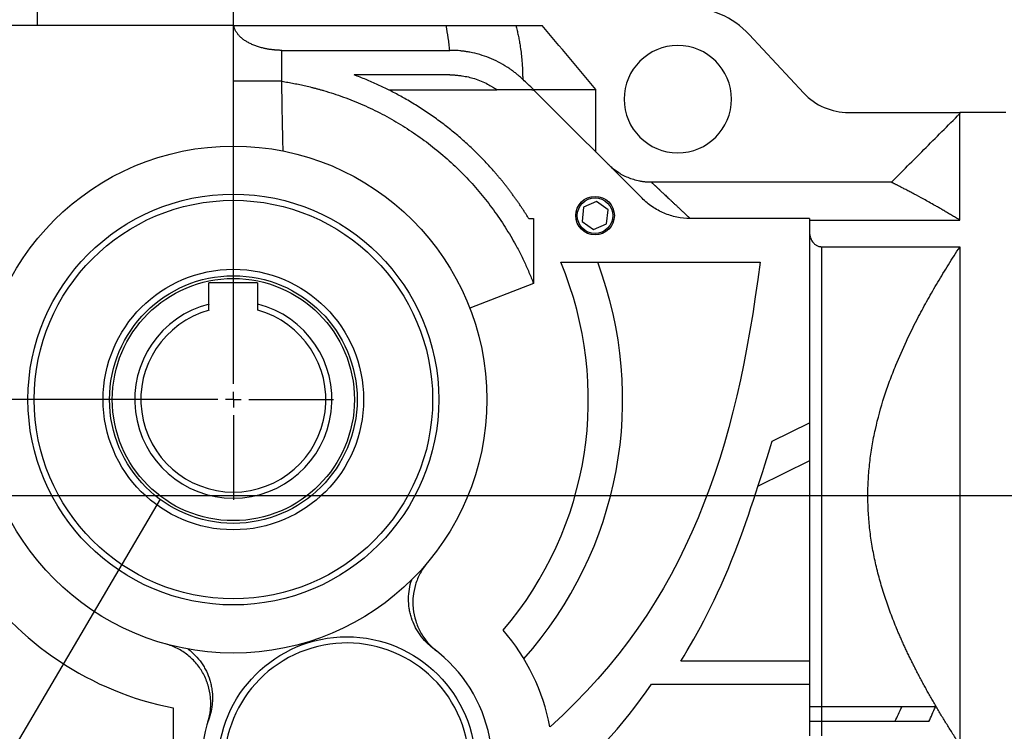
# Model space of a CAD drawing. Header units: inches. Extents: x 0 to 85, y 0 to 55.
# Tile 16 of 26: x 40.8 to 53.4, y 38.8 to 47.9. Entities that reach past the tile are written whole.
import ezdxf

# ---------------------------------------------------------------- set-up
doc = ezdxf.new("R2010")
doc.units = ezdxf.units.IN
doc.header["$LTSCALE"] = 5
doc.header["$MEASUREMENT"] = 0
doc.linetypes.add('SLD-Center', pattern=[0.75, 0.6, -0.05, 0.05, -0.05])
doc.linetypes.add('SLD-Solid', pattern=[0])
doc.layers.add('CENTER', color=40, linetype='SLD-Center')
doc.layers.add('DIMENSIONS', color=140, linetype='SLD-Solid', lineweight=25)
doc.layers.add('TEXT', color=140, linetype='SLD-Solid', lineweight=25)
doc.styles.add('SLDTEXTSTYLE0', font='GOTHIC.TTF', dxfattribs={"width": 0.913})
doc.styles.get("Standard").update_dxf_attribs({"font": 'GOTHIC.TTF'})
doc.dimstyles.new('SLDDIMSTYLE0', dxfattribs={"dimtxt": 0.75, "dimasz": 0.9, "dimexe": 0, "dimexo": 0.0625, "dimgap": 0.1875, "dimtad": 0, "dimtih": 1, "dimtoh": 1, "dimrnd": 1e-09, "dimzin": 12, "dimdsep": 46, "dimtxsty": 'SLDTEXTSTYLE0', "dimsah": 1, "dimcen": 0.09, "dimadec": 0, "dimazin": 3, "dimtfac": 1, "dimtofl": 0, "dimtmove": 0, "dimatfit": 3, "dimfxl": 0, "dimfrac": 2, "dimtolj": 1, "dimtzin": 12, "dimarcsym": 0})
doc.dimstyles.new('SLDDIMSTYLE3', dxfattribs={"dimtxt": 0.75, "dimasz": 0.9, "dimexe": 0, "dimexo": 0.0625, "dimgap": 0.1875, "dimtad": 0, "dimtih": 1, "dimtoh": 1, "dimrnd": 1e-09, "dimzin": 12, "dimdsep": 46, "dimtxsty": 'SLDTEXTSTYLE0', "dimsah": 1, "dimcen": 0.09, "dimadec": 0, "dimazin": 3, "dimtfac": 1, "dimtmove": 0, "dimatfit": 0, "dimfxl": 0, "dimfrac": 2, "dimtolj": 1, "dimtzin": 12, "dimarcsym": 0})
doc.dimstyles.new('SLDDIMSTYLE7', dxfattribs={"dimtxt": 0.18, "dimasz": 0.9, "dimexe": 0, "dimexo": 0.0625, "dimgap": 0, "dimtad": 0, "dimtih": 1, "dimtoh": 1, "dimdec": 0, "dimrnd": 1e-09, "dimzin": 0, "dimdsep": 46, "dimtxsty": 'Standard', "dimblk1": 'NONE', "dimblk2": 'NONE', "dimsah": 1, "dimcen": 0.09, "dimadec": 0, "dimazin": 0, "dimtfac": 0.9, "dimtdec": 0, "dimtofl": 0, "dimtmove": 0, "dimatfit": 3, "dimldrblk": 'NONE', "dimfxl": 0, "dimfrac": 2, "dimtolj": 1, "dimtzin": 0, "dimarcsym": 0})

# ---------------------------------------------------------------- blocks, each defined once
blk = doc.blocks.new('_D_8')
at = {"layer": 'DIMENSIONS'}
for p, q in [((43.291, 43.018), (33.388, 43.018)), ((34.013, 43.018), (34.013, 40.194)), ((32.766, 38.839), (32.538, 38.839)), ((32.538, 38.839), (32.538, 37.649)), ((35.26, 38.839), (35.489, 38.839)), ((35.489, 38.839), (35.489, 37.649)), ((32.538, 37.649), (32.766, 37.649)), ((35.489, 37.649), (35.26, 37.649)), ((34.013, 34.672), (34.013, 37.496)), ((39.747, 34.672), (33.388, 34.672))]:
    blk.add_line(p, q, dxfattribs=at)
for points in [[(34.013, 43.018), (33.763, 42.118), (34.263, 42.118)], [(34.013, 34.672), (34.263, 35.572), (33.763, 35.572)]]:
    blk.add_solid(points, dxfattribs=at)
at = {"layer": 'DIMENSIONS', "char_height": 0.75, "attachment_point": 1, "style": 'SLDTEXTSTYLE0'}
for s, insert in [('8.35', (33.043, 39.95)), ('212.0', (32.766, 38.607))]:
    blk.add_mtext(s, dxfattribs=dict(at, insert=insert))
blk = doc.blocks.new('_D_9')
at = {"layer": 'DIMENSIONS'}
for p, q in [((31.995, 45.566), (31.767, 45.566)), ((31.767, 45.566), (31.767, 44.376)), ((33.935, 45.566), (34.163, 45.566)), ((34.163, 45.566), (34.163, 44.376)), ((35.125, 45.572), (36.375, 45.572)), ((36.375, 45.572), (36.375, 43.018)), ((31.767, 44.376), (31.995, 44.376)), ((34.163, 44.376), (33.935, 44.376)), ((43.291, 43.018), (35.75, 43.018)), ((55.746, 41.782), (35.75, 41.782)), ((36.375, 41.782), (36.375, 39.907))]:
    blk.add_line(p, q, dxfattribs=at)
for points in [[(36.375, 43.018), (36.625, 43.918), (36.125, 43.918)], [(36.375, 41.782), (36.125, 40.882), (36.625, 40.882)]]:
    blk.add_solid(points, dxfattribs=at)
at = {"layer": 'DIMENSIONS', "char_height": 0.75, "attachment_point": 1, "style": 'SLDTEXTSTYLE0'}
for s, insert in [('1.24', (31.995, 46.676)), ('31.4', (31.995, 45.334))]:
    blk.add_mtext(s, dxfattribs=dict(at, insert=insert))
blk = doc.blocks.new('_D_13')
at = {"layer": 'DIMENSIONS'}
for p, q in [((38.344, 48.308), (38.344, 50.399)), ((39.604, 48.071), (39.604, 50.399)), ((34.225, 49.769), (33.996, 49.769)), ((33.996, 49.769), (33.996, 48.578)), ((36.164, 49.769), (36.393, 49.769)), ((36.393, 49.769), (36.393, 48.578)), ((38.344, 49.774), (37.05, 49.774)), ((39.604, 49.774), (41.479, 49.774)), ((33.996, 48.578), (34.225, 48.578)), ((36.393, 48.578), (36.164, 48.578))]:
    blk.add_line(p, q, dxfattribs=at)
for points in [[(38.344, 49.774), (37.444, 50.024), (37.444, 49.524)], [(39.604, 49.774), (40.504, 49.524), (40.504, 50.024)]]:
    blk.add_solid(points, dxfattribs=at)
at = {"layer": 'DIMENSIONS', "char_height": 0.75, "attachment_point": 1, "style": 'SLDTEXTSTYLE0'}
for s, insert in [('1.26', (34.225, 50.879)), ('32.0', (34.225, 49.536))]:
    blk.add_mtext(s, dxfattribs=dict(at, insert=insert))
blk = doc.blocks.new('_D_14')
at = {"layer": 'DIMENSIONS'}
for p, q in [((43.541, 43.268), (43.541, 50.399)), ((58.6, 46.532), (58.6, 50.399)), ((43.541, 49.774), (48.937, 49.774)), ((49.823, 49.769), (49.595, 49.769)), ((49.595, 49.769), (49.595, 48.578)), ((52.317, 49.769), (52.546, 49.769)), ((52.546, 49.769), (52.546, 48.578)), ((58.6, 49.774), (53.203, 49.774)), ((49.595, 48.578), (49.823, 48.578)), ((52.546, 48.578), (52.317, 48.578))]:
    blk.add_line(p, q, dxfattribs=at)
for points in [[(43.541, 49.774), (44.441, 49.524), (44.441, 50.024)], [(58.6, 49.774), (57.7, 50.024), (57.7, 49.524)]]:
    blk.add_solid(points, dxfattribs=at)
at = {"layer": 'DIMENSIONS', "char_height": 0.75, "attachment_point": 1, "style": 'SLDTEXTSTYLE0'}
for s, insert in [('15.06', (49.823, 50.879)), ('382.5', (49.823, 49.536))]:
    blk.add_mtext(s, dxfattribs=dict(at, insert=insert))
blk = doc.blocks.new('_D_15')
at = {"layer": 'DIMENSIONS'}
for p, q in [((38.344, 48.308), (38.344, 53.731)), ((58.6, 46.532), (58.6, 53.731)), ((38.344, 53.106), (46.339, 53.106)), ((47.225, 53.101), (46.996, 53.101)), ((46.996, 53.101), (46.996, 51.91)), ((49.719, 53.101), (49.947, 53.101)), ((49.947, 53.101), (49.947, 51.91)), ((58.6, 53.106), (50.605, 53.106)), ((46.996, 51.91), (47.225, 51.91)), ((49.947, 51.91), (49.719, 51.91))]:
    blk.add_line(p, q, dxfattribs=at)
for points in [[(38.344, 53.106), (39.244, 52.856), (39.244, 53.356)], [(58.6, 53.106), (57.7, 53.356), (57.7, 52.856)]]:
    blk.add_solid(points, dxfattribs=at)
at = {"layer": 'DIMENSIONS', "char_height": 0.75, "attachment_point": 1, "style": 'SLDTEXTSTYLE0'}
for s, insert in [('20.26', (47.225, 54.211)), ('514.5', (47.225, 52.868))]:
    blk.add_mtext(s, dxfattribs=dict(at, insert=insert))
blk = doc.blocks.new('SW_CENTERMARKSYMBOL_4')
at = {"layer": 'CENTER', "color": 0}
for p, q in [((0, 0.2), (0, 1.2875)), ((-0.2, 0), (-1.2875, 0)), ((0, 0), (-0.1, 0)), ((0, 0), (0, 0.1)), ((0, 0), (0, -0.1)), ((0, 0), (0.1, 0)), ((0.2, 0), (1.2875, 0)), ((0, -0.2), (0, -1.2875))]:
    blk.add_line(p, q, dxfattribs=at)
blk = doc.blocks.new('_NONE')

msp = doc.modelspace()

# ---------------------------------------------------------------- linework, layer by layer
for p, q in [((41.026, 47.821), (41.026, 48.058)), ((43.544, 47.821), (40.083, 47.821)), ((43.544, 47.821), (43.547, 47.821)), ((43.544, 47.109), (43.544, 47.821)), ((50.167, 47.706), (50.866, 46.954)), ((44.164, 47.105), (44.164, 47.503)), ((46.921, 46.991), (45.542, 46.991)), ((47.396, 46.991), (47.377, 46.991)), ((47.396, 47), (47.396, 46.997)), ((47.396, 46.997), (47.396, 46.991)), ((48.79, 45.603), (47.396, 46.997)), ((48.198, 46.195), (48.198, 47)), ((51.443, 46.703), (52.871, 46.703)), ((53.462, 46.703), (52.871, 46.703)), ((52.871, 46.703), (52.872, 46.691)), ((52.871, 45.322), (52.871, 46.691)), ((52.872, 46.691), (52.871, 46.691)), ((51.992, 45.808), (48.912, 45.808)), ((48.206, 45.561), (48.039, 45.487)), ((48.353, 45.454), (48.206, 45.561)), ((48.039, 45.487), (48.02, 45.306)), ((48.334, 45.273), (48.353, 45.454)), ((47.396, 45.343), (47.396, 44.51)), ((48.02, 45.306), (48.167, 45.2)), ((48.167, 45.2), (48.334, 45.273)), ((50.942, 45.343), (49.407, 45.343)), ((50.942, 45.343), (50.942, 45.322)), ((50.942, 45.322), (50.942, 45.156)), ((50.942, 45.322), (52.871, 45.322)), ((50.942, 45.156), (50.942, 39.07)), ((51.1, 39.07), (51.1, 44.98)), ((51.1, 44.98), (52.871, 44.98)), ((52.871, 44.98), (52.871, 38.584)), ((47.745, 44.781), (50.305, 44.781)), ((43.853, 44.518), (43.228, 44.518)), ((43.228, 44.245), (43.228, 44.518)), ((43.853, 44.518), (43.853, 44.245)), ((47.396, 44.51), (46.578, 44.193)), ((50.459, 42.484), (50.942, 42.721)), ((50.942, 42.23), (50.28, 41.906)), ((50.942, 39.66), (49.288, 39.66)), ((48.912, 39.365), (50.942, 39.365)), ((42.767, 39.058), (42.767, 35.932)), ((51.1, 39.07), (50.942, 39.07)), ((50.942, 39.07), (50.942, 38.884)), ((52.557, 39.07), (51.1, 39.07)), ((51.1, 38.884), (51.1, 39.07)), ((50.942, 38.884), (50.942, 38.699)), ((51.1, 38.884), (50.942, 38.884)), ((51.1, 38.699), (51.1, 38.884)), ((52.473, 38.884), (51.1, 38.884))]:
    msp.add_line(p, q)
for centre, radius in [((43.541, 43.018), 3.256), ((43.541, 43.018), 2.638), ((43.541, 43.018), 2.559), ((48.186, 45.38), 0.248), ((48.186, 45.38), 0.228), ((43.541, 43.018), 1.673), ((43.541, 43.018), 1.555), ((44.997, 38.317), 1.654)]:
    msp.add_circle(centre, radius)
for centre, radius, start, end in [((49.36, 46.955), 1.102, 42.9312, 90), ((49.249, 46.876), 0.689, 0, 180), ((51.443, 47.491), 0.787, 222.9312, 270), ((49.249, 46.876), 0.689, 180, 0), ((43.541, 43.018), 4.559, 319.4874, 22.75), ((43.541, 43.018), 5, 318.2781, 20.6476), ((43.541, 43.018), 1.266, 104.2879, 75.7121), ((43.541, 43.018), 1.188, 105.2575, 74.7425), ((43.541, 43.018), 4.035, 213.6354, 258.9467), ((44.997, 38.317), 2.657, 10.8137, 40.8725), ((44.997, 38.317), 1.575, 292.4483, 112.4483), ((44.997, 38.317), 1.87, 160.9925, 53.4425), ((44.997, 38.317), 1.575, 112.4483, 292.4483), ((43.541, 43.018), 6.496, 308.6292, 325.7784), ((43.541, 43.018), 9.449, 334.0555, 335.2981), ((43.541, 43.018), 9.843, 335.1654, 336.348)]:
    msp.add_arc(centre, radius, start, end)
for points, knots in [([(44.164, 47.503), (44.159, 47.503), (44.15, 47.503), (44.135, 47.503), (44.12, 47.504), (44.105, 47.505), (44.09, 47.506), (44.075, 47.507), (44.06, 47.508), (44.046, 47.51), (44.031, 47.512), (44.016, 47.513), (44.001, 47.516), (43.987, 47.518), (43.972, 47.521), (43.958, 47.523), (43.943, 47.527), (43.916, 47.533), (43.877, 47.543), (43.827, 47.56), (43.778, 47.579), (43.734, 47.601), (43.694, 47.625), (43.66, 47.65), (43.629, 47.676), (43.604, 47.703), (43.582, 47.732), (43.569, 47.756), (43.56, 47.775), (43.555, 47.789), (43.55, 47.805), (43.548, 47.816), (43.547, 47.821)], [0, 0, 0, 0, 0.015324, 0.030674, 0.046055, 0.061469, 0.076919, 0.092407, 0.107938, 0.123514, 0.139137, 0.154811, 0.170538, 0.186321, 0.202164, 0.218068, 0.234036, 0.250072, 0.309503, 0.370875, 0.434298, 0.499872, 0.561018, 0.625108, 0.685549, 0.74974, 0.809634, 0.874968, 0.901958, 0.931793, 0.964474, 1, 1, 1, 1]), ([(43.547, 47.821), (43.572, 47.821), (43.623, 47.821), (43.699, 47.821), (43.776, 47.821), (43.852, 47.821), (43.928, 47.821), (44.004, 47.821), (44.08, 47.821), (44.156, 47.821), (44.232, 47.821), (44.308, 47.821), (44.384, 47.821), (44.486, 47.821), (44.612, 47.821), (44.764, 47.821), (44.916, 47.821), (45.068, 47.821), (45.219, 47.821), (45.37, 47.821), (45.521, 47.821), (45.672, 47.821), (45.823, 47.821), (45.973, 47.821), (46.123, 47.821), (46.223, 47.821), (46.273, 47.821)], [0, 0, 0, 0, 0.027812, 0.055611, 0.083399, 0.111176, 0.138943, 0.166702, 0.194451, 0.222193, 0.249928, 0.277657, 0.305381, 0.3331, 0.3887, 0.444275, 0.499831, 0.555374, 0.610911, 0.666447, 0.721988, 0.777542, 0.833114, 0.88871, 0.944337, 1, 1, 1, 1]), ([(46.32, 47.503), (46.317, 47.53), (46.314, 47.556), (46.308, 47.609), (46.305, 47.635), (46.293, 47.715), (46.284, 47.768), (46.273, 47.821)], [0, 0, 0, 0, 0.25, 0.25, 0.5, 0.5, 1, 1, 1, 1]), ([(46.273, 47.821), (46.332, 47.821), (46.388, 47.821), (46.468, 47.821), (46.495, 47.821), (46.546, 47.821), (46.572, 47.821), (46.644, 47.821), (46.69, 47.821), (46.753, 47.821), (46.774, 47.821), (46.813, 47.821), (46.832, 47.821), (46.887, 47.821), (46.921, 47.821), (46.983, 47.821), (47.012, 47.821), (47.064, 47.821), (47.088, 47.821), (47.132, 47.821), (47.151, 47.821), (47.169, 47.821)], [0, 0, 0, 0, 0.125, 0.125, 0.1875, 0.1875, 0.25, 0.25, 0.375, 0.375, 0.4375, 0.4375, 0.5, 0.5, 0.625, 0.625, 0.75, 0.75, 0.875, 0.875, 1, 1, 1, 1]), ([(47.169, 47.821), (47.172, 47.811), (47.177, 47.79), (47.185, 47.759), (47.192, 47.728), (47.199, 47.696), (47.206, 47.665), (47.212, 47.633), (47.218, 47.601), (47.226, 47.549), (47.236, 47.479), (47.244, 47.409), (47.248, 47.359), (47.25, 47.334), (47.251, 47.314), (47.252, 47.299), (47.253, 47.279), (47.254, 47.26), (47.254, 47.248), (47.254, 47.245)], [0, 0, 0, 0, 0.054105, 0.108398, 0.162881, 0.217554, 0.272419, 0.327476, 0.382726, 0.438171, 0.597637, 0.750276, 0.800666, 0.859283, 0.880727, 0.902266, 0.937408, 0.984154, 1, 1, 1, 1]), ([(47.169, 47.821), (47.176, 47.821), (47.182, 47.821), (47.234, 47.821), (47.276, 47.821), (47.35, 47.821), (47.382, 47.821), (47.438, 47.821), (47.462, 47.821), (47.486, 47.821), (47.49, 47.821), (47.499, 47.821), (47.502, 47.821), (47.506, 47.821), (47.506, 47.821), (47.507, 47.821)], [0.12102162, 0.12102162, 0.12102162, 0.12102162, 0.12268336, 0.12268336, 0.13465715, 0.13465715, 0.14663095, 0.14663095, 0.15860474, 0.15860474, 0.16159819, 0.16159819, 0.16459164, 0.16459164, 0.16473188, 0.16473188, 0.16473188, 0.16473188]), ([(48.198, 47), (48.169, 47.034), (48.112, 47.103), (47.997, 47.24), (47.795, 47.479), (47.622, 47.684), (47.507, 47.821)], [0, 0, 0, 0, 0.125, 0.25, 0.5, 1, 1, 1, 1]), ([(47.262, 47.127), (47.256, 47.132), (47.244, 47.143), (47.227, 47.159), (47.209, 47.175), (47.19, 47.19), (47.172, 47.205), (47.153, 47.22), (47.135, 47.234), (47.115, 47.248), (47.096, 47.262), (47.077, 47.275), (47.027, 47.307), (46.946, 47.354), (46.828, 47.408), (46.705, 47.45), (46.607, 47.474), (46.536, 47.486), (46.493, 47.492), (46.45, 47.497), (46.407, 47.501), (46.363, 47.503), (46.334, 47.503), (46.32, 47.503)], [0, 0, 0, 0, 0.0229275, 0.0458065, 0.0686432, 0.0914437, 0.1142144, 0.1369615, 0.1596913, 0.1824101, 0.2051242, 0.22784, 0.2505638, 0.3754257, 0.500051, 0.6245662, 0.7492319, 0.7909647, 0.8326689, 0.8743846, 0.9161517, 0.9580103, 1, 1, 1, 1]), ([(46.32, 47.188), (46.294, 47.188), (46.243, 47.188), (46.167, 47.188), (46.09, 47.188), (46.014, 47.188), (45.937, 47.188), (45.86, 47.188), (45.784, 47.188), (45.707, 47.188), (45.63, 47.188), (45.553, 47.188), (45.476, 47.188), (45.399, 47.188), (45.322, 47.188), (45.245, 47.188), (45.168, 47.188), (45.117, 47.188), (45.091, 47.188)], [0, 0, 0, 0, 0.062596, 0.125171, 0.187727, 0.250266, 0.31279, 0.375299, 0.437797, 0.500283, 0.562761, 0.625232, 0.687697, 0.750159, 0.812618, 0.875077, 0.937537, 1, 1, 1, 1]), ([(47.334, 45.343), (47.326, 45.355), (47.311, 45.38), (47.288, 45.417), (47.264, 45.453), (47.24, 45.49), (47.216, 45.526), (47.191, 45.561), (47.166, 45.597), (47.141, 45.632), (47.115, 45.667), (47.089, 45.702), (47.063, 45.736), (47.036, 45.771), (47.009, 45.805), (46.982, 45.838), (46.954, 45.872), (46.926, 45.905), (46.867, 45.974), (46.774, 46.076), (46.645, 46.207), (46.51, 46.333), (46.37, 46.453), (46.225, 46.568), (46.075, 46.676), (45.921, 46.778), (45.792, 46.856), (45.69, 46.914), (45.618, 46.953), (45.544, 46.991), (45.47, 47.027), (45.396, 47.062), (45.321, 47.096), (45.245, 47.128), (45.168, 47.159), (45.117, 47.178), (45.091, 47.188)], [0, 0, 0, 0, 0.014696, 0.029386, 0.044072, 0.058755, 0.073435, 0.088115, 0.102796, 0.117479, 0.132165, 0.146856, 0.161554, 0.176259, 0.190973, 0.205697, 0.220432, 0.235181, 0.249943, 0.312381, 0.374749, 0.437148, 0.499682, 0.562313, 0.624825, 0.687323, 0.749913, 0.777781, 0.805607, 0.833399, 0.861168, 0.888923, 0.916674, 0.94443, 0.972202, 1, 1, 1, 1]), ([(46.32, 47.188), (46.326, 47.188), (46.34, 47.188), (46.36, 47.187), (46.38, 47.187), (46.4, 47.185), (46.421, 47.183), (46.441, 47.181), (46.46, 47.179), (46.5, 47.173), (46.56, 47.162), (46.641, 47.14), (46.724, 47.109), (46.79, 47.079), (46.837, 47.053), (46.867, 47.035), (46.896, 47.017), (46.915, 47.004), (46.924, 46.997)], [0, 0, 0, 0, 0.031513, 0.062943, 0.094302, 0.1256, 0.156848, 0.188056, 0.219235, 0.250397, 0.375978, 0.500789, 0.643499, 0.786106, 0.839329, 0.892683, 0.946221, 1, 1, 1, 1]), ([(47.254, 47.245), (47.254, 47.244), (47.254, 47.241), (47.254, 47.235), (47.254, 47.225), (47.255, 47.21), (47.255, 47.192), (47.256, 47.18), (47.256, 47.174)], [0, 0, 0, 0, 0.064167, 0.128896, 0.256379, 0.507536, 0.755068, 1, 1, 1, 1]), ([(47.256, 47.174), (47.256, 47.172), (47.257, 47.168), (47.258, 47.16), (47.26, 47.147), (47.261, 47.135), (47.262, 47.127)], [0, 0, 0, 0, 0.12458, 0.249131, 0.498771, 1, 1, 1, 1]), ([(43.544, 46.275), (43.544, 46.318), (43.544, 46.409), (43.544, 46.548), (43.544, 46.715), (43.544, 46.903), (43.544, 47.042), (43.544, 47.109)], [0, 0, 0, 0, 0.157758, 0.324425, 0.5, 0.758063, 1, 1, 1, 1]), ([(44.164, 47.105), (44.163, 47.105), (44.162, 47.105), (44.16, 47.105), (44.157, 47.105), (44.153, 47.105), (44.15, 47.105), (44.145, 47.105), (44.14, 47.105), (44.134, 47.105), (44.128, 47.105), (44.121, 47.105), (44.114, 47.105), (44.106, 47.105), (44.098, 47.105), (44.089, 47.105), (44.079, 47.105), (44.069, 47.105), (44.058, 47.105), (44.046, 47.105), (44.034, 47.105), (44.022, 47.105), (44.008, 47.105), (43.994, 47.105), (43.98, 47.105), (43.965, 47.105), (43.949, 47.105), (43.933, 47.105), (43.917, 47.105), (43.9, 47.105), (43.882, 47.105), (43.864, 47.105), (43.846, 47.105), (43.828, 47.106), (43.809, 47.106), (43.79, 47.106), (43.772, 47.106), (43.753, 47.106), (43.734, 47.106), (43.716, 47.106), (43.698, 47.106), (43.681, 47.106), (43.664, 47.107), (43.648, 47.107), (43.632, 47.107), (43.618, 47.107), (43.604, 47.107), (43.592, 47.108), (43.581, 47.108), (43.571, 47.108), (43.563, 47.108), (43.556, 47.108), (43.551, 47.109), (43.547, 47.109), (43.544, 47.109), (43.544, 47.109), (43.544, 47.109)], [0, 0, 0, 0, 0.001866, 0.004291, 0.007276, 0.010826, 0.014945, 0.019636, 0.024906, 0.03076, 0.037205, 0.044247, 0.051894, 0.060153, 0.069033, 0.078543, 0.088691, 0.099487, 0.110939, 0.123059, 0.135855, 0.149337, 0.163514, 0.178396, 0.19399, 0.210306, 0.227351, 0.245131, 0.263652, 0.282917, 0.30293, 0.323691, 0.345199, 0.367451, 0.390441, 0.414161, 0.4386, 0.463743, 0.489572, 0.516067, 0.543203, 0.570951, 0.59928, 0.628154, 0.657534, 0.687377, 0.717637, 0.748265, 0.77921, 0.810418, 0.841833, 0.873397, 0.905054, 0.936746, 0.968413, 1, 1, 1, 1]), ([(44.18, 46.211), (44.179, 46.248), (44.177, 46.322), (44.175, 46.433), (44.172, 46.545), (44.169, 46.707), (44.166, 46.894), (44.165, 47.043), (44.164, 47.105)], [0, 0, 0, 0, 0.123592, 0.248119, 0.373597, 0.500041, 0.791736, 1, 1, 1, 1]), ([(44.164, 47.105), (44.177, 47.103), (44.203, 47.099), (44.241, 47.092), (44.28, 47.086), (44.318, 47.078), (44.357, 47.071), (44.395, 47.063), (44.433, 47.055), (44.471, 47.046), (44.509, 47.037), (44.547, 47.028), (44.585, 47.018), (44.623, 47.008), (44.661, 46.998), (44.772, 46.966), (44.956, 46.905), (45.207, 46.805), (45.452, 46.687), (45.688, 46.554), (45.913, 46.407), (46.131, 46.244), (46.34, 46.064), (46.537, 45.871), (46.718, 45.667), (46.883, 45.455), (47.035, 45.233), (47.139, 45.056), (47.206, 44.931), (47.241, 44.862), (47.275, 44.793), (47.307, 44.723), (47.338, 44.652), (47.368, 44.581), (47.387, 44.533), (47.396, 44.51)], [0, 0, 0, 0, 0.008958, 0.017912, 0.026865, 0.035817, 0.044769, 0.053721, 0.062675, 0.071631, 0.08059, 0.089554, 0.098522, 0.107497, 0.116477, 0.125466, 0.187396, 0.249396, 0.312066, 0.374791, 0.436505, 0.498236, 0.562938, 0.627613, 0.689564, 0.751435, 0.81363, 0.875702, 0.893508, 0.911287, 0.929046, 0.94679, 0.964527, 0.982261, 1, 1, 1, 1]), ([(47.396, 47), (47.372, 47.023), (47.327, 47.065), (47.283, 47.107), (47.262, 47.127)], [0, 0, 0, 0, 0.534813, 1, 1, 1, 1]), ([(47.374, 46.997), (47.349, 46.997), (47.299, 46.997), (47.224, 46.997), (47.15, 46.997), (47.074, 46.997), (46.999, 46.997), (46.949, 46.997), (46.924, 46.997)], [0, 0, 0, 0, 0.166938, 0.333761, 0.500475, 0.667083, 0.83359, 1, 1, 1, 1]), ([(47.396, 47), (47.409, 47), (47.423, 47), (47.444, 47), (47.45, 47), (47.463, 47), (47.47, 47), (47.49, 47), (47.503, 47), (47.528, 47), (47.541, 47), (47.603, 47), (47.651, 47), (47.74, 47), (47.782, 47), (47.86, 47), (47.897, 47), (47.964, 47), (47.995, 47), (48.051, 47), (48.076, 47), (48.121, 47), (48.14, 47), (48.165, 47), (48.173, 47), (48.183, 47), (48.186, 47), (48.191, 47), (48.193, 47), (48.195, 47), (48.195, 47), (48.197, 47), (48.198, 47), (48.198, 47)], [0, 0, 0, 0, 0.03125, 0.03125, 0.046875, 0.046875, 0.0625, 0.0625, 0.09375, 0.09375, 0.125, 0.125, 0.25, 0.25, 0.375, 0.375, 0.5, 0.5, 0.625, 0.625, 0.75, 0.75, 0.875, 0.875, 0.9375, 0.9375, 0.96875, 0.96875, 0.984375, 0.984375, 0.992188, 0.992188, 1, 1, 1, 1]), ([(51.992, 45.808), (52.131, 45.948), (52.424, 46.242), (52.718, 46.536), (52.871, 46.691)], [0, 0, 0, 0, 0.475445, 1, 1, 1, 1]), ([(48.912, 45.808), (48.906, 45.808), (48.895, 45.808), (48.877, 45.809), (48.86, 45.81), (48.843, 45.811), (48.826, 45.813), (48.809, 45.815), (48.792, 45.817), (48.775, 45.82), (48.738, 45.827), (48.682, 45.841), (48.61, 45.867), (48.54, 45.9), (48.487, 45.932), (48.449, 45.959), (48.424, 45.977), (48.4, 45.997), (48.377, 46.018), (48.362, 46.032), (48.354, 46.039)], [0, 0, 0, 0, 0.027888, 0.055731, 0.083542, 0.111334, 0.13912, 0.166915, 0.194731, 0.222582, 0.250481, 0.375227, 0.500014, 0.624703, 0.74943, 0.799616, 0.849688, 0.899724, 0.949802, 1, 1, 1, 1]), ([(48.912, 45.808), (48.912, 45.808), (48.914, 45.807), (48.916, 45.804), (48.919, 45.802), (48.921, 45.799), (48.925, 45.796), (48.928, 45.793), (48.932, 45.79), (48.936, 45.786), (48.94, 45.782), (48.945, 45.777), (48.95, 45.773), (48.955, 45.768), (48.961, 45.763), (48.966, 45.757), (48.973, 45.751), (48.979, 45.745), (48.986, 45.739), (48.993, 45.732), (49, 45.725), (49.008, 45.718), (49.016, 45.711), (49.024, 45.703), (49.032, 45.695), (49.041, 45.687), (49.05, 45.678), (49.063, 45.666), (49.079, 45.651), (49.1, 45.632), (49.122, 45.611), (49.145, 45.589), (49.17, 45.566), (49.195, 45.542), (49.222, 45.517), (49.25, 45.491), (49.279, 45.464), (49.309, 45.435), (49.341, 45.406), (49.373, 45.375), (49.396, 45.354), (49.407, 45.343)], [0, 0, 0, 0, 0.018904, 0.037814, 0.056732, 0.075656, 0.094588, 0.113529, 0.132478, 0.151436, 0.170404, 0.189383, 0.208372, 0.227372, 0.246384, 0.265408, 0.284445, 0.303495, 0.322558, 0.341636, 0.360728, 0.379835, 0.398958, 0.418097, 0.437252, 0.456425, 0.475614, 0.494822, 0.533049, 0.571369, 0.609785, 0.6483, 0.686919, 0.725644, 0.764479, 0.803428, 0.842494, 0.881681, 0.920992, 0.960431, 1, 1, 1, 1]), ([(52.871, 45.322), (52.862, 45.328), (52.844, 45.339), (52.817, 45.355), (52.791, 45.371), (52.765, 45.386), (52.739, 45.401), (52.714, 45.416), (52.689, 45.431), (52.665, 45.445), (52.642, 45.459), (52.618, 45.472), (52.595, 45.485), (52.573, 45.498), (52.508, 45.535), (52.407, 45.591), (52.302, 45.648), (52.228, 45.687), (52.177, 45.714), (52.131, 45.738), (52.099, 45.754), (52.076, 45.766), (52.061, 45.774), (52.047, 45.781), (52.035, 45.787), (52.023, 45.793), (52.013, 45.798), (52.005, 45.802), (51.998, 45.805), (51.994, 45.807), (51.992, 45.808)], [0, 0, 0, 0, 0.020112, 0.040073, 0.059883, 0.079543, 0.099052, 0.118411, 0.137621, 0.156682, 0.175595, 0.19436, 0.212976, 0.231446, 0.249769, 0.376929, 0.498337, 0.562605, 0.625666, 0.687562, 0.748337, 0.776844, 0.805202, 0.833416, 0.861492, 0.889436, 0.917253, 0.944949, 0.972529, 1, 1, 1, 1]), ([(49.407, 45.343), (49.35, 45.343), (49.293, 45.349), (49.18, 45.373), (49.125, 45.39), (49.047, 45.423), (49.021, 45.436), (48.971, 45.463), (48.946, 45.478), (48.875, 45.526), (48.831, 45.563), (48.79, 45.603)], [0, 0, 0, 0, 0.25, 0.25, 0.5, 0.5, 0.625, 0.625, 0.75, 0.75, 1, 1, 1, 1]), ([(47.334, 45.343), (47.344, 45.343), (47.365, 45.343), (47.386, 45.343), (47.396, 45.343)], [0, 0, 0, 0, 0.499926, 1, 1, 1, 1]), ([(50.942, 45.156), (50.942, 45.153), (50.942, 45.148), (50.943, 45.14), (50.944, 45.132), (50.945, 45.124), (50.947, 45.116), (50.949, 45.108), (50.953, 45.093), (50.962, 45.072), (50.978, 45.045), (50.996, 45.025), (51.013, 45.01), (51.028, 45), (51.044, 44.992), (51.06, 44.986), (51.074, 44.983), (51.087, 44.981), (51.096, 44.981), (51.1, 44.98)], [0, 0, 0, 0, 0.035846, 0.071522, 0.107066, 0.142517, 0.177915, 0.213299, 0.248709, 0.376263, 0.498375, 0.6235, 0.687476, 0.748589, 0.812718, 0.874043, 0.916707, 0.95848, 1, 1, 1, 1]), ([(52.871, 38.584), (52.858, 38.604), (52.832, 38.645), (52.792, 38.707), (52.754, 38.768), (52.716, 38.829), (52.679, 38.889), (52.642, 38.949), (52.606, 39.009), (52.571, 39.069), (52.536, 39.128), (52.502, 39.187), (52.469, 39.246), (52.437, 39.304), (52.405, 39.362), (52.374, 39.42), (52.343, 39.478), (52.313, 39.535), (52.284, 39.592), (52.256, 39.649), (52.228, 39.706), (52.201, 39.762), (52.174, 39.818), (52.149, 39.874), (52.124, 39.93), (52.099, 39.986), (52.075, 40.041), (52.032, 40.146), (51.972, 40.299), (51.901, 40.504), (51.839, 40.711), (51.786, 40.921), (51.744, 41.132), (51.714, 41.346), (51.695, 41.56), (51.688, 41.777), (51.694, 41.994), (51.713, 42.209), (51.743, 42.424), (51.799, 42.706), (51.875, 42.984), (51.969, 43.257), (52.063, 43.497), (52.185, 43.775), (52.306, 44.017), (52.4, 44.194), (52.46, 44.303), (52.523, 44.413), (52.588, 44.525), (52.655, 44.637), (52.725, 44.751), (52.797, 44.865), (52.847, 44.942), (52.871, 44.98)], [0, 0, 0, 0, 0.010646, 0.021197, 0.031655, 0.042021, 0.052296, 0.06248, 0.072575, 0.082582, 0.092501, 0.102335, 0.112083, 0.121749, 0.131332, 0.140835, 0.150259, 0.159605, 0.168875, 0.178071, 0.187194, 0.196246, 0.20523, 0.214146, 0.222998, 0.231786, 0.240514, 0.249183, 0.280819, 0.311727, 0.343405, 0.374486, 0.405817, 0.436758, 0.468031, 0.499163, 0.530548, 0.562069, 0.593076, 0.62447, 0.686877, 0.717922, 0.749698, 0.798546, 0.849478, 0.867235, 0.885277, 0.903613, 0.922254, 0.941205, 0.960476, 0.980072, 1, 1, 1, 1]), ([(49.288, 39.66), (49.505, 40.015), (49.924, 40.767), (50.355, 42.13), (50.459, 42.484)], [0.1968319, 0.1968319, 0.1968319, 0.1968319, 0.5526225, 0.8236884, 0.8236884, 0.8236884, 0.8236884]), ([(46.031, 40.92), (45.996, 40.879), (45.967, 40.835), (45.929, 40.766), (45.918, 40.742), (45.897, 40.693), (45.888, 40.668), (45.865, 40.592), (45.855, 40.541), (45.848, 40.475), (45.847, 40.462), (45.846, 40.436), (45.846, 40.422), (45.846, 40.382), (45.848, 40.356), (45.856, 40.278), (45.867, 40.226), (45.899, 40.125), (45.92, 40.076), (45.958, 40.007), (45.972, 39.985), (46.002, 39.941), (46.018, 39.92), (46.07, 39.86), (46.108, 39.823), (46.15, 39.79)], [0, 0, 0, 0, 0.125, 0.125, 0.1875, 0.1875, 0.25, 0.25, 0.375, 0.375, 0.40625, 0.40625, 0.4375, 0.4375, 0.5, 0.5, 0.625, 0.625, 0.75, 0.75, 0.8125, 0.8125, 0.875, 0.875, 1, 1, 1, 1]), ([(46.111, 39.82), (46.078, 39.844), (46.047, 39.872), (45.989, 39.93), (45.963, 39.962), (45.927, 40.012), (45.915, 40.03), (45.894, 40.065), (45.884, 40.083), (45.856, 40.138), (45.841, 40.176), (45.822, 40.235), (45.816, 40.255), (45.807, 40.296), (45.803, 40.316), (45.794, 40.377), (45.791, 40.418), (45.791, 40.5), (45.795, 40.542), (45.808, 40.624), (45.818, 40.664), (45.831, 40.704)], [0, 0, 0, 0, 0.125, 0.125, 0.25, 0.25, 0.3125, 0.3125, 0.375, 0.375, 0.5, 0.5, 0.5625, 0.5625, 0.625, 0.625, 0.75, 0.75, 0.875, 0.875, 1, 1, 1, 1]), ([(43.214, 38.88), (43.23, 38.931), (43.241, 38.983), (43.249, 39.061), (43.251, 39.088), (43.251, 39.141), (43.25, 39.167), (43.243, 39.246), (43.232, 39.298), (43.213, 39.361), (43.209, 39.373), (43.2, 39.398), (43.195, 39.411), (43.18, 39.448), (43.169, 39.471), (43.131, 39.541), (43.102, 39.584), (43.051, 39.646), (43.033, 39.665), (42.995, 39.702), (42.975, 39.719), (42.934, 39.752), (42.913, 39.768), (42.869, 39.796), (42.845, 39.81), (42.775, 39.846), (42.725, 39.865), (42.674, 39.879)], [0, 0, 0, 0, 0.125, 0.125, 0.1875, 0.1875, 0.25, 0.25, 0.375, 0.375, 0.40625, 0.40625, 0.4375, 0.4375, 0.5, 0.5, 0.625, 0.625, 0.6875, 0.6875, 0.75, 0.75, 0.8125, 0.8125, 0.875, 0.875, 1, 1, 1, 1]), ([(42.961, 39.814), (42.994, 39.789), (43.024, 39.761), (43.081, 39.702), (43.107, 39.67), (43.143, 39.619), (43.154, 39.602), (43.175, 39.566), (43.185, 39.548), (43.212, 39.492), (43.227, 39.454), (43.245, 39.395), (43.25, 39.374), (43.259, 39.334), (43.262, 39.314), (43.271, 39.253), (43.273, 39.212), (43.272, 39.15), (43.271, 39.129), (43.267, 39.088), (43.264, 39.067), (43.253, 39.006), (43.243, 38.966), (43.229, 38.927)], [0, 0, 0, 0, 0.125, 0.125, 0.25, 0.25, 0.3125, 0.3125, 0.375, 0.375, 0.5, 0.5, 0.5625, 0.5625, 0.625, 0.625, 0.75, 0.75, 0.8125, 0.8125, 0.875, 0.875, 1, 1, 1, 1])]:
    msp.add_open_spline(points, degree=3, knots=knots)
for points in [[(44.164, 47.503), (44.889, 47.503), (45.608, 47.503), (46.32, 47.503)], [(47.374, 46.997), (47.382, 46.995), (47.389, 46.993), (47.396, 46.991)], [(50.305, 44.781), (50.004, 42.393), (49.383, 40.404), (47.608, 38.816)], [(43.228, 44.164), (43.228, 44.191), (43.228, 44.218), (43.228, 44.245)], [(43.853, 44.245), (43.853, 44.218), (43.853, 44.191), (43.853, 44.164)], [(46.15, 39.79), (46.137, 39.8), (46.124, 39.81), (46.111, 39.82)]]:
    msp.add_open_spline(points, degree=3)
at = {"layer": 'TEXT'}
msp.add_circle((43.541, 43.018), 1.59, dxfattribs=at)

# ---------------------------------------------------------------- block references
at = {"layer": 'CENTER'}
msp.add_blockref('SW_CENTERMARKSYMBOL_4', (43.541, 43.018), dxfattribs=at)

# ---------------------------------------------------------------- dimensions: what is measured, and where the dimension line sits
at = {"layer": 'DIMENSIONS'}
for base, p1, p2, angle, dimstyle, picture, middle in [((38.344, 53.106), (58.6, 46.282), (38.344, 48.058), 0, 'SLDDIMSTYLE0', '_D_15', (48.472, 53.106)), ((58.6, 49.774), (43.541, 43.018), (58.6, 46.282), 0, 'SLDDIMSTYLE0', '_D_14', (51.07, 49.774)), ((36.375, 43.018), (55.996, 41.782), (43.541, 43.018), 90, 'SLDDIMSTYLE3', '_D_9', (36.375, 45.572)), ((34.013, 43.018), (39.997, 34.672), (43.541, 43.018), 90, 'SLDDIMSTYLE0', '_D_8', (34.013, 38.845))]:
    dim = msp.add_linear_dim(base=base, p1=p1, p2=p2, angle=angle, dimstyle=dimstyle, dxfattribs=at)
    dim.commit()
    dim.dimension.update_dxf_attribs({"geometry": picture, "text_midpoint": middle, "dimtype": 160})
dim = msp.add_linear_dim(base=(39.604, 49.774), p1=(38.344, 48.058), p2=(39.604, 47.821), dimstyle='SLDDIMSTYLE3', dxfattribs=at)
dim.commit()
dim.dimension.update_dxf_attribs({"geometry": '_D_13', "text_midpoint": (35.194, 49.774), "dimtype": 160})

# ---------------------------------------------------------------- leaders
at = {"layer": 'TEXT', "has_arrowhead": 0}
msp.add_leader([(42.6, 41.737), (37.573, 33.191), (36.323, 33.191)], dimstyle='SLDDIMSTYLE7', dxfattribs=at)

doc.saveas('drawing.dxf')
